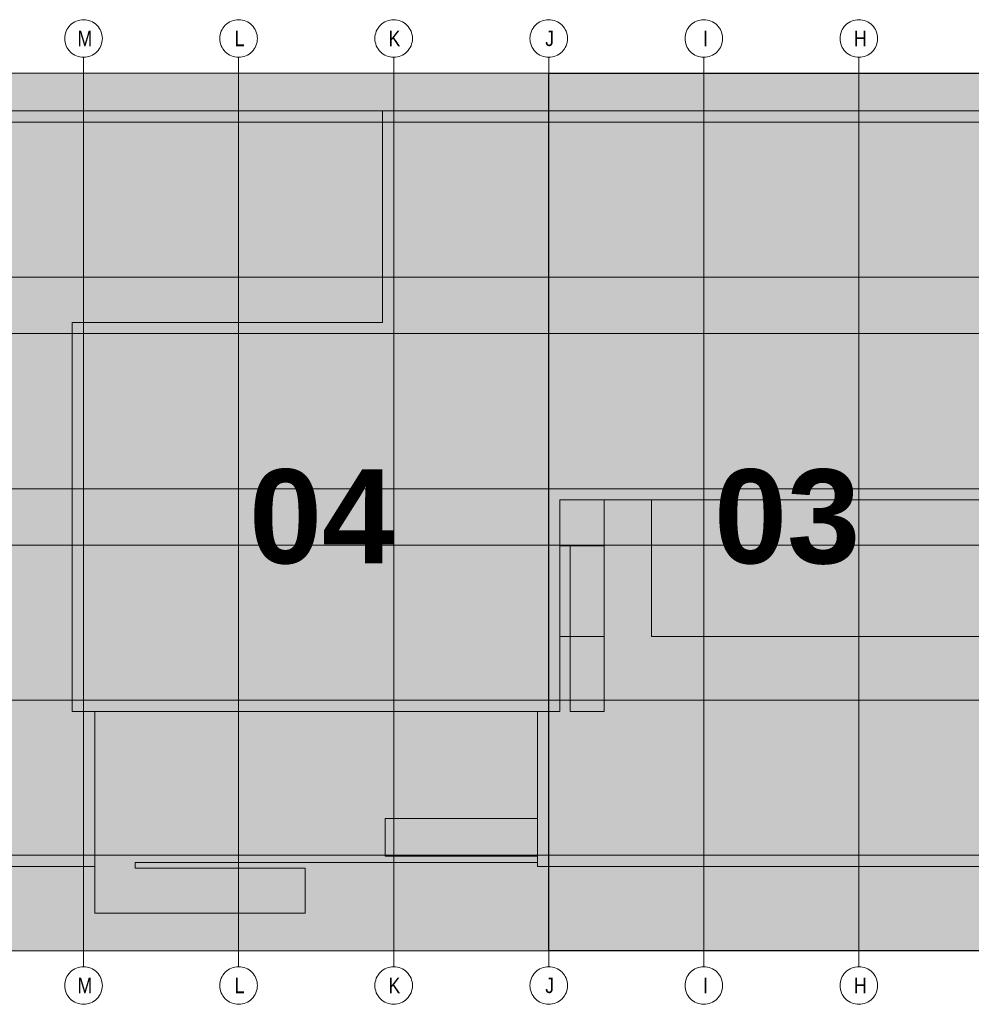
# Model space of a CAD drawing. Extents: x -620 to 300, y 62 to 1112.
# Tile 56 of 256: x 193 to 236, y 238 to 282. Entities that reach past the tile are written whole.
import ezdxf
from ezdxf.lldxf.tags import DXFTag

# ---------------------------------------------------------------- set-up
doc = ezdxf.new("R2010")
doc.units = 0
doc.layers.get('0').update_dxf_attribs({"lineweight": 13})
doc.layers.add('PK_LP', color=7, linetype='Continuous', lineweight=9)
doc.layers.add('PK_LP_Achsen', color=7, linetype='STRICHPUNKT2', lineweight=5)
for name, color, linetype, lineweight, true_color in [('PK_LP_T03', 3, 'Continuous', 9, 0x00ff00), ('PK_LP_T03_Rest', 9, 'Continuous', 9, 0x808080), ('PK_LP_Tennung', 9, 'Continuous', 18, 0x808080)]:
    doc.layers.add(name, color=color, linetype=linetype, lineweight=lineweight, true_color=true_color)
doc.styles.get("Standard").update_dxf_attribs({"font": 'ARIALN.TTF'})
tags = doc.linetypes.add('grob', pattern=[14, 3, -8, 3]).pattern_tags.tags
tags[8:9] = [DXFTag(74, 4), DXFTag(75, 0), DXFTag(340, '0'), DXFTag(46, 0.0), DXFTag(50, 0.0), DXFTag(44, 0.0), DXFTag(45, 0.0)]
tags[6:7] = [DXFTag(74, 4), DXFTag(75, 0), DXFTag(340, '0'), DXFTag(46, 0.0), DXFTag(50, 0.0), DXFTag(44, 0.0), DXFTag(45, 0.0)]
tags[4:5] = [DXFTag(74, 4), DXFTag(75, 0), DXFTag(340, '0'), DXFTag(46, 0.0), DXFTag(50, 0.0), DXFTag(44, 0.0), DXFTag(45, 0.0)]
tags = doc.linetypes.add('STRICHPUNKT2', pattern=[12.7, 6.35, -3.175, 0, -3.175]).pattern_tags.tags
tags[10:11] = [DXFTag(74, 4), DXFTag(75, 0), DXFTag(340, '0'), DXFTag(46, 0.0), DXFTag(50, 0.0), DXFTag(44, 0.0), DXFTag(45, 0.0)]
tags[8:9] = [DXFTag(74, 4), DXFTag(75, 0), DXFTag(340, '0'), DXFTag(46, 0.0), DXFTag(50, 0.0), DXFTag(44, 0.0), DXFTag(45, 0.0)]
tags[6:7] = [DXFTag(74, 4), DXFTag(75, 0), DXFTag(340, '0'), DXFTag(46, 0.0), DXFTag(50, 0.0), DXFTag(44, 0.0), DXFTag(45, 0.0)]
tags[4:5] = [DXFTag(74, 4), DXFTag(75, 0), DXFTag(340, '0'), DXFTag(46, 0.0), DXFTag(50, 0.0), DXFTag(44, 0.0), DXFTag(45, 0.0)]

# ---------------------------------------------------------------- blocks, each defined once
blk = doc.blocks.new('Blockreferenz-A06G9ROZ8I')
at = {"color": 0, "linetype": 'ByBlock', "lineweight": -2, "ltscale": 0.13}
blk.add_solid([(216.605, 240.014), (216.605, 279.685), (237.643, 240.014), (237.643, 279.685)], dxfattribs=at)
at = {"layer": 'PK_LP', "linetype": 'grob', "lineweight": 5, "ltscale": 0.13}
for p, q in [((169.728, 279.685), (195.568, 279.685)), ((195.568, 279.685), (216.605, 279.685)), ((195.568, 240.014), (195.568, 279.685)), ((195.568, 279.685), (195.568, 240.014)), ((216.605, 279.685), (216.605, 240.014)), ((195.568, 240.014), (169.728, 240.014)), ((216.605, 240.014), (195.568, 240.014))]:
    blk.add_line(p, q, dxfattribs=at)
at = {"layer": 'PK_LP', "linetype": 'grob', "lineweight": 30, "ltscale": 0.3}
for p, q in [((216.605, 279.685), (237.643, 279.685)), ((216.605, 240.014), (216.605, 279.685)), ((237.643, 240.014), (216.605, 240.014))]:
    blk.add_line(p, q, dxfattribs=at)
at = {"layer": 'PK_LP', "linetype": 'ByBlock', "lineweight": -2, "ltscale": 0.13}
blk.add_line((216.605, 240.014), (216.605, 279.685), dxfattribs=at)
at = {"layer": 'PK_LP', "linetype": 'ByBlock', "lineweight": 13, "ltscale": 0.13}
for p, q in [((209.085, 277.985), (144.395, 277.985)), ((209.085, 268.423), (209.085, 277.985)), ((209.085, 268.423), (209.085, 277.985)), ((209.085, 277.985), (238.15, 277.985)), ((195.06, 250.833), (195.06, 268.423)), ((195.06, 268.423), (209.085, 268.423)), ((195.06, 250.833), (195.06, 268.423)), ((195.06, 268.423), (209.085, 268.423)), ((221.25, 260.395), (217.113, 260.395)), ((217.113, 260.395), (217.113, 258.319)), ((219.11, 260.395), (217.113, 260.395)), ((217.113, 260.395), (217.113, 258.319)), ((237.135, 260.395), (217.113, 260.395)), ((217.113, 260.395), (217.113, 250.833)), ((219.11, 250.833), (219.11, 260.395)), ((221.25, 254.222), (221.25, 260.395)), ((217.113, 258.319), (219.11, 258.319)), ((217.113, 258.319), (217.58, 258.319)), ((217.58, 258.319), (217.58, 250.833)), ((219.11, 258.319), (219.11, 254.222)), ((219.11, 254.222), (217.113, 254.222)), ((217.113, 254.222), (217.113, 250.833)), ((237.135, 254.222), (221.25, 254.222)), ((196.075, 250.833), (195.06, 250.833)), ((217.113, 250.833), (195.06, 250.833)), ((196.075, 250.833), (196.075, 241.714)), ((216.098, 250.833), (196.075, 250.833)), ((196.075, 243.82), (196.075, 250.833)), ((216.098, 243.996), (216.098, 250.833)), ((217.113, 250.833), (216.098, 250.833)), ((216.098, 250.833), (216.098, 245.994)), ((217.58, 250.833), (219.11, 250.833)), ((209.213, 245.994), (209.213, 244.294)), ((216.098, 245.994), (209.213, 245.994)), ((197.901, 243.754), (197.901, 243.996)), ((197.901, 243.996), (216.098, 243.996)), ((209.213, 244.294), (216.098, 244.294)), ((216.098, 244.294), (216.098, 243.82)), ((143.38, 243.82), (196.075, 243.82)), ((205.585, 243.754), (197.901, 243.754)), ((205.585, 241.714), (205.585, 243.754)), ((216.098, 243.82), (238.15, 243.82)), ((196.075, 241.714), (205.585, 241.714))]:
    blk.add_line(p, q, dxfattribs=at)
at = {"layer": 'PK_LP_Achsen', "linetype": 'ByBlock', "ltscale": 0.13}
for p, q in [((194.861, 281.73), (194.911, 281.797)), ((194.911, 281.797), (194.967, 281.859)), ((194.967, 281.859), (195.028, 281.915)), ((195.028, 281.915), (195.095, 281.964)), ((195.095, 281.964), (195.167, 282.007)), ((195.167, 282.007), (195.242, 282.043)), ((195.242, 282.043), (195.321, 282.071)), ((195.321, 282.071), (195.402, 282.091)), ((195.402, 282.091), (195.484, 282.103)), ((195.484, 282.103), (195.568, 282.108)), ((195.568, 282.108), (195.651, 282.103)), ((195.651, 282.103), (195.734, 282.091)), ((195.734, 282.091), (195.814, 282.071)), ((195.814, 282.071), (195.893, 282.043)), ((195.893, 282.043), (195.968, 282.007)), ((195.968, 282.007), (196.04, 281.964)), ((196.04, 281.964), (196.107, 281.915)), ((196.107, 281.915), (196.169, 281.859)), ((196.169, 281.859), (196.225, 281.797)), ((196.225, 281.797), (196.274, 281.73)), ((201.873, 281.73), (201.923, 281.797)), ((201.923, 281.797), (201.979, 281.859)), ((201.979, 281.859), (202.041, 281.915)), ((202.041, 281.915), (202.108, 281.964)), ((202.108, 281.964), (202.18, 282.007)), ((202.18, 282.007), (202.255, 282.043)), ((202.255, 282.043), (202.333, 282.071)), ((202.333, 282.071), (202.414, 282.091)), ((202.414, 282.091), (202.497, 282.103)), ((202.497, 282.103), (202.58, 282.108)), ((202.58, 282.108), (202.664, 282.103)), ((202.664, 282.103), (202.746, 282.091)), ((202.746, 282.091), (202.827, 282.071)), ((202.827, 282.071), (202.905, 282.043)), ((202.905, 282.043), (202.981, 282.007)), ((202.981, 282.007), (203.052, 281.964)), ((203.052, 281.964), (203.119, 281.915)), ((203.119, 281.915), (203.181, 281.859)), ((203.181, 281.859), (203.237, 281.797)), ((203.237, 281.797), (203.287, 281.73)), ((208.886, 281.73), (208.936, 281.797)), ((208.936, 281.797), (208.992, 281.859)), ((208.992, 281.859), (209.053, 281.915)), ((209.053, 281.915), (209.12, 281.964)), ((209.12, 281.964), (209.192, 282.007)), ((209.192, 282.007), (209.267, 282.043)), ((209.267, 282.043), (209.346, 282.071)), ((209.346, 282.071), (209.427, 282.091)), ((209.427, 282.091), (209.509, 282.103)), ((209.509, 282.103), (209.593, 282.108)), ((209.593, 282.108), (209.676, 282.103)), ((209.676, 282.103), (209.759, 282.091)), ((209.759, 282.091), (209.839, 282.071)), ((209.839, 282.071), (209.918, 282.043)), ((209.918, 282.043), (209.993, 282.007)), ((209.993, 282.007), (210.065, 281.964)), ((210.065, 281.964), (210.132, 281.915)), ((210.132, 281.915), (210.194, 281.859)), ((210.194, 281.859), (210.25, 281.797)), ((210.25, 281.797), (210.299, 281.73)), ((215.898, 281.73), (215.948, 281.797)), ((215.948, 281.797), (216.004, 281.859)), ((216.004, 281.859), (216.066, 281.915)), ((216.066, 281.915), (216.133, 281.964)), ((216.133, 281.964), (216.205, 282.007)), ((216.205, 282.007), (216.28, 282.043)), ((216.28, 282.043), (216.358, 282.071)), ((216.358, 282.071), (216.439, 282.091)), ((216.439, 282.091), (216.522, 282.103)), ((216.522, 282.103), (216.605, 282.108)), ((216.605, 282.108), (216.689, 282.103)), ((216.689, 282.103), (216.771, 282.091)), ((216.771, 282.091), (216.852, 282.071)), ((216.852, 282.071), (216.93, 282.043)), ((216.93, 282.043), (217.006, 282.007)), ((217.006, 282.007), (217.077, 281.964)), ((217.077, 281.964), (217.144, 281.915)), ((217.144, 281.915), (217.206, 281.859)), ((217.206, 281.859), (217.262, 281.797)), ((217.262, 281.797), (217.312, 281.73)), ((222.911, 281.73), (222.961, 281.797)), ((222.961, 281.797), (223.017, 281.859)), ((223.017, 281.859), (223.078, 281.915)), ((223.078, 281.915), (223.145, 281.964)), ((223.145, 281.964), (223.217, 282.007)), ((223.217, 282.007), (223.292, 282.043)), ((223.292, 282.043), (223.371, 282.071)), ((223.371, 282.071), (223.452, 282.091)), ((223.452, 282.091), (223.534, 282.103)), ((223.534, 282.103), (223.618, 282.108)), ((223.618, 282.108), (223.701, 282.103)), ((223.701, 282.103), (223.784, 282.091)), ((223.784, 282.091), (223.864, 282.071)), ((223.864, 282.071), (223.943, 282.043)), ((223.943, 282.043), (224.018, 282.007)), ((224.018, 282.007), (224.09, 281.964)), ((224.09, 281.964), (224.157, 281.915)), ((224.157, 281.915), (224.219, 281.859)), ((224.219, 281.859), (224.275, 281.797)), ((224.275, 281.797), (224.324, 281.73)), ((229.923, 281.73), (229.973, 281.797)), ((229.973, 281.797), (230.029, 281.859)), ((230.029, 281.859), (230.091, 281.915)), ((230.091, 281.915), (230.158, 281.964)), ((230.158, 281.964), (230.23, 282.007)), ((230.23, 282.007), (230.305, 282.043)), ((230.305, 282.043), (230.383, 282.071)), ((230.383, 282.071), (230.464, 282.091)), ((230.464, 282.091), (230.547, 282.103)), ((230.547, 282.103), (230.63, 282.108)), ((230.63, 282.108), (230.714, 282.103)), ((230.714, 282.103), (230.796, 282.091)), ((230.796, 282.091), (230.877, 282.071)), ((230.877, 282.071), (230.955, 282.043)), ((230.955, 282.043), (231.031, 282.007)), ((231.031, 282.007), (231.102, 281.964)), ((231.102, 281.964), (231.169, 281.915)), ((231.169, 281.915), (231.231, 281.859)), ((231.231, 281.859), (231.287, 281.797)), ((231.287, 281.797), (231.337, 281.73)), ((194.722, 281.341), (194.734, 281.423)), ((194.734, 281.423), (194.754, 281.504)), ((194.754, 281.504), (194.782, 281.583)), ((194.782, 281.583), (194.818, 281.658)), ((194.818, 281.658), (194.861, 281.73)), ((196.274, 281.73), (196.317, 281.658)), ((196.317, 281.658), (196.353, 281.583)), ((196.353, 281.583), (196.381, 281.504)), ((196.381, 281.504), (196.401, 281.423)), ((196.401, 281.423), (196.414, 281.341)), ((201.734, 281.341), (201.747, 281.423)), ((201.747, 281.423), (201.767, 281.504)), ((201.767, 281.504), (201.795, 281.583)), ((201.795, 281.583), (201.831, 281.658)), ((201.831, 281.658), (201.873, 281.73)), ((203.287, 281.73), (203.33, 281.658)), ((203.33, 281.658), (203.365, 281.583)), ((203.365, 281.583), (203.394, 281.504)), ((203.394, 281.504), (203.414, 281.423)), ((203.414, 281.423), (203.426, 281.341)), ((208.747, 281.341), (208.759, 281.423)), ((208.759, 281.423), (208.779, 281.504)), ((208.779, 281.504), (208.807, 281.583)), ((208.807, 281.583), (208.843, 281.658)), ((208.843, 281.658), (208.886, 281.73)), ((210.299, 281.73), (210.342, 281.658)), ((210.342, 281.658), (210.378, 281.583)), ((210.378, 281.583), (210.406, 281.504)), ((210.406, 281.504), (210.426, 281.423)), ((210.426, 281.423), (210.439, 281.341)), ((215.759, 281.341), (215.772, 281.423)), ((215.772, 281.423), (215.792, 281.504)), ((215.792, 281.504), (215.82, 281.583)), ((215.82, 281.583), (215.856, 281.658)), ((215.856, 281.658), (215.898, 281.73)), ((217.312, 281.73), (217.355, 281.658)), ((217.355, 281.658), (217.39, 281.583)), ((217.39, 281.583), (217.419, 281.504)), ((217.419, 281.504), (217.439, 281.423)), ((217.439, 281.423), (217.451, 281.341)), ((222.772, 281.341), (222.784, 281.423)), ((222.784, 281.423), (222.804, 281.504)), ((222.804, 281.504), (222.832, 281.583)), ((222.832, 281.583), (222.868, 281.658)), ((222.868, 281.658), (222.911, 281.73)), ((224.324, 281.73), (224.367, 281.658)), ((224.367, 281.658), (224.403, 281.583)), ((224.403, 281.583), (224.431, 281.504)), ((224.431, 281.504), (224.451, 281.423)), ((224.451, 281.423), (224.464, 281.341)), ((229.784, 281.341), (229.797, 281.423)), ((229.797, 281.423), (229.817, 281.504)), ((229.817, 281.504), (229.845, 281.583)), ((229.845, 281.583), (229.881, 281.658)), ((229.881, 281.658), (229.923, 281.73)), ((231.337, 281.73), (231.38, 281.658)), ((231.38, 281.658), (231.415, 281.583)), ((231.415, 281.583), (231.444, 281.504)), ((231.444, 281.504), (231.464, 281.423)), ((231.464, 281.423), (231.476, 281.341)), ((194.718, 281.258), (194.722, 281.341)), ((194.722, 281.174), (194.718, 281.258)), ((194.734, 281.092), (194.722, 281.174)), ((194.754, 281.011), (194.734, 281.092)), ((194.782, 280.932), (194.754, 281.011)), ((194.818, 280.857), (194.782, 280.932)), ((196.353, 280.932), (196.317, 280.857)), ((196.381, 281.011), (196.353, 280.932)), ((196.401, 281.092), (196.381, 281.011)), ((196.414, 281.174), (196.401, 281.092)), ((196.414, 281.341), (196.418, 281.258)), ((196.418, 281.258), (196.414, 281.174)), ((201.73, 281.258), (201.734, 281.341)), ((201.734, 281.174), (201.73, 281.258)), ((201.747, 281.092), (201.734, 281.174)), ((201.767, 281.011), (201.747, 281.092)), ((201.795, 280.932), (201.767, 281.011)), ((201.831, 280.857), (201.795, 280.932)), ((203.365, 280.932), (203.33, 280.857)), ((203.394, 281.011), (203.365, 280.932)), ((203.414, 281.092), (203.394, 281.011)), ((203.426, 281.174), (203.414, 281.092)), ((203.426, 281.341), (203.43, 281.258)), ((203.43, 281.258), (203.426, 281.174)), ((208.743, 281.258), (208.747, 281.341)), ((208.747, 281.174), (208.743, 281.258)), ((208.759, 281.092), (208.747, 281.174)), ((208.779, 281.011), (208.759, 281.092)), ((208.807, 280.932), (208.779, 281.011)), ((208.843, 280.857), (208.807, 280.932)), ((210.378, 280.932), (210.342, 280.857)), ((210.406, 281.011), (210.378, 280.932)), ((210.426, 281.092), (210.406, 281.011)), ((210.439, 281.174), (210.426, 281.092)), ((210.439, 281.341), (210.443, 281.258)), ((210.443, 281.258), (210.439, 281.174)), ((215.755, 281.258), (215.759, 281.341)), ((215.759, 281.174), (215.755, 281.258)), ((215.772, 281.092), (215.759, 281.174)), ((215.792, 281.011), (215.772, 281.092)), ((215.82, 280.932), (215.792, 281.011)), ((215.856, 280.857), (215.82, 280.932)), ((217.39, 280.932), (217.355, 280.857)), ((217.419, 281.011), (217.39, 280.932)), ((217.439, 281.092), (217.419, 281.011)), ((217.451, 281.174), (217.439, 281.092)), ((217.451, 281.341), (217.455, 281.258)), ((217.455, 281.258), (217.451, 281.174)), ((222.768, 281.258), (222.772, 281.341)), ((222.772, 281.174), (222.768, 281.258)), ((222.784, 281.092), (222.772, 281.174)), ((222.804, 281.011), (222.784, 281.092)), ((222.832, 280.932), (222.804, 281.011)), ((222.868, 280.857), (222.832, 280.932)), ((224.403, 280.932), (224.367, 280.857)), ((224.431, 281.011), (224.403, 280.932)), ((224.451, 281.092), (224.431, 281.011)), ((224.464, 281.174), (224.451, 281.092)), ((224.464, 281.341), (224.468, 281.258)), ((224.468, 281.258), (224.464, 281.174)), ((229.78, 281.258), (229.784, 281.341)), ((229.784, 281.174), (229.78, 281.258)), ((229.797, 281.092), (229.784, 281.174)), ((229.817, 281.011), (229.797, 281.092)), ((229.845, 280.932), (229.817, 281.011)), ((229.881, 280.857), (229.845, 280.932)), ((231.415, 280.932), (231.38, 280.857)), ((231.444, 281.011), (231.415, 280.932)), ((231.464, 281.092), (231.444, 281.011)), ((231.476, 281.174), (231.464, 281.092)), ((231.476, 281.341), (231.48, 281.258)), ((231.48, 281.258), (231.476, 281.174)), ((194.861, 280.785), (194.818, 280.857)), ((194.911, 280.718), (194.861, 280.785)), ((194.967, 280.656), (194.911, 280.718)), ((195.028, 280.6), (194.967, 280.656)), ((195.095, 280.551), (195.028, 280.6)), ((195.167, 280.508), (195.095, 280.551)), ((195.242, 280.472), (195.167, 280.508)), ((195.321, 280.444), (195.242, 280.472)), ((195.893, 280.472), (195.814, 280.444)), ((195.968, 280.508), (195.893, 280.472)), ((196.04, 280.551), (195.968, 280.508)), ((196.107, 280.6), (196.04, 280.551)), ((196.169, 280.656), (196.107, 280.6)), ((196.225, 280.718), (196.169, 280.656)), ((196.274, 280.785), (196.225, 280.718)), ((196.317, 280.857), (196.274, 280.785)), ((201.873, 280.785), (201.831, 280.857)), ((201.923, 280.718), (201.873, 280.785)), ((201.979, 280.656), (201.923, 280.718)), ((202.041, 280.6), (201.979, 280.656)), ((202.108, 280.551), (202.041, 280.6)), ((202.18, 280.508), (202.108, 280.551)), ((202.255, 280.472), (202.18, 280.508)), ((202.333, 280.444), (202.255, 280.472)), ((202.905, 280.472), (202.827, 280.444)), ((202.981, 280.508), (202.905, 280.472)), ((203.052, 280.551), (202.981, 280.508)), ((203.119, 280.6), (203.052, 280.551)), ((203.181, 280.656), (203.119, 280.6)), ((203.237, 280.718), (203.181, 280.656)), ((203.287, 280.785), (203.237, 280.718)), ((203.33, 280.857), (203.287, 280.785)), ((208.886, 280.785), (208.843, 280.857)), ((208.936, 280.718), (208.886, 280.785)), ((208.992, 280.656), (208.936, 280.718)), ((209.053, 280.6), (208.992, 280.656)), ((209.12, 280.551), (209.053, 280.6)), ((209.192, 280.508), (209.12, 280.551)), ((209.267, 280.472), (209.192, 280.508)), ((209.346, 280.444), (209.267, 280.472)), ((209.918, 280.472), (209.839, 280.444)), ((209.993, 280.508), (209.918, 280.472)), ((210.065, 280.551), (209.993, 280.508)), ((210.132, 280.6), (210.065, 280.551)), ((210.194, 280.656), (210.132, 280.6)), ((210.25, 280.718), (210.194, 280.656)), ((210.299, 280.785), (210.25, 280.718)), ((210.342, 280.857), (210.299, 280.785)), ((215.898, 280.785), (215.856, 280.857)), ((215.948, 280.718), (215.898, 280.785)), ((216.004, 280.656), (215.948, 280.718)), ((216.066, 280.6), (216.004, 280.656)), ((216.133, 280.551), (216.066, 280.6)), ((216.205, 280.508), (216.133, 280.551)), ((216.28, 280.472), (216.205, 280.508)), ((216.358, 280.444), (216.28, 280.472)), ((216.93, 280.472), (216.852, 280.444)), ((217.006, 280.508), (216.93, 280.472)), ((217.077, 280.551), (217.006, 280.508)), ((217.144, 280.6), (217.077, 280.551)), ((217.206, 280.656), (217.144, 280.6)), ((217.262, 280.718), (217.206, 280.656)), ((217.312, 280.785), (217.262, 280.718)), ((217.355, 280.857), (217.312, 280.785)), ((222.911, 280.785), (222.868, 280.857)), ((222.961, 280.718), (222.911, 280.785)), ((223.017, 280.656), (222.961, 280.718)), ((223.078, 280.6), (223.017, 280.656)), ((223.145, 280.551), (223.078, 280.6)), ((223.217, 280.508), (223.145, 280.551)), ((223.292, 280.472), (223.217, 280.508)), ((223.371, 280.444), (223.292, 280.472)), ((223.943, 280.472), (223.864, 280.444)), ((224.018, 280.508), (223.943, 280.472)), ((224.09, 280.551), (224.018, 280.508)), ((224.157, 280.6), (224.09, 280.551)), ((224.219, 280.656), (224.157, 280.6)), ((224.275, 280.718), (224.219, 280.656)), ((224.324, 280.785), (224.275, 280.718)), ((224.367, 280.857), (224.324, 280.785)), ((229.923, 280.785), (229.881, 280.857)), ((229.973, 280.718), (229.923, 280.785)), ((230.029, 280.656), (229.973, 280.718)), ((230.091, 280.6), (230.029, 280.656)), ((230.158, 280.551), (230.091, 280.6)), ((230.23, 280.508), (230.158, 280.551)), ((230.305, 280.472), (230.23, 280.508)), ((230.383, 280.444), (230.305, 280.472)), ((230.955, 280.472), (230.877, 280.444)), ((231.031, 280.508), (230.955, 280.472)), ((231.102, 280.551), (231.031, 280.508)), ((231.169, 280.6), (231.102, 280.551)), ((231.231, 280.656), (231.169, 280.6)), ((231.287, 280.718), (231.231, 280.656)), ((231.337, 280.785), (231.287, 280.718)), ((231.38, 280.857), (231.337, 280.785)), ((195.402, 280.424), (195.321, 280.444)), ((195.484, 280.412), (195.402, 280.424)), ((195.568, 280.408), (195.484, 280.412)), ((195.651, 280.412), (195.568, 280.408)), ((195.734, 280.424), (195.651, 280.412)), ((195.814, 280.444), (195.734, 280.424)), ((202.414, 280.424), (202.333, 280.444)), ((202.497, 280.412), (202.414, 280.424)), ((202.58, 280.408), (202.497, 280.412)), ((202.664, 280.412), (202.58, 280.408)), ((202.746, 280.424), (202.664, 280.412)), ((202.827, 280.444), (202.746, 280.424)), ((209.427, 280.424), (209.346, 280.444)), ((209.509, 280.412), (209.427, 280.424)), ((209.593, 280.408), (209.509, 280.412)), ((209.676, 280.412), (209.593, 280.408)), ((209.759, 280.424), (209.676, 280.412)), ((209.839, 280.444), (209.759, 280.424)), ((216.439, 280.424), (216.358, 280.444)), ((216.522, 280.412), (216.439, 280.424)), ((216.605, 280.408), (216.522, 280.412)), ((216.689, 280.412), (216.605, 280.408)), ((216.771, 280.424), (216.689, 280.412)), ((216.852, 280.444), (216.771, 280.424)), ((223.452, 280.424), (223.371, 280.444)), ((223.534, 280.412), (223.452, 280.424)), ((223.618, 280.408), (223.534, 280.412)), ((223.701, 280.412), (223.618, 280.408)), ((223.784, 280.424), (223.701, 280.412)), ((223.864, 280.444), (223.784, 280.424)), ((230.464, 280.424), (230.383, 280.444)), ((230.547, 280.412), (230.464, 280.424)), ((230.63, 280.408), (230.547, 280.412)), ((230.714, 280.412), (230.63, 280.408)), ((230.796, 280.424), (230.714, 280.412)), ((230.877, 280.444), (230.796, 280.424)), ((194.967, 239.042), (195.028, 239.098)), ((195.028, 239.098), (195.095, 239.148)), ((195.095, 239.148), (195.167, 239.191)), ((195.167, 239.191), (195.242, 239.227)), ((195.242, 239.227), (195.321, 239.255)), ((195.321, 239.255), (195.402, 239.275)), ((195.402, 239.275), (195.484, 239.287)), ((195.484, 239.287), (195.568, 239.291)), ((195.568, 239.291), (195.651, 239.287)), ((195.651, 239.287), (195.734, 239.275)), ((195.734, 239.275), (195.814, 239.255)), ((195.814, 239.255), (195.893, 239.227)), ((195.893, 239.227), (195.968, 239.191)), ((195.968, 239.191), (196.04, 239.148)), ((196.04, 239.148), (196.107, 239.098)), ((196.107, 239.098), (196.169, 239.042)), ((201.979, 239.042), (202.041, 239.098)), ((202.041, 239.098), (202.108, 239.148)), ((202.108, 239.148), (202.18, 239.191)), ((202.18, 239.191), (202.255, 239.227)), ((202.255, 239.227), (202.333, 239.255)), ((202.333, 239.255), (202.414, 239.275)), ((202.414, 239.275), (202.497, 239.287)), ((202.497, 239.287), (202.58, 239.291)), ((202.58, 239.291), (202.664, 239.287)), ((202.664, 239.287), (202.746, 239.275)), ((202.746, 239.275), (202.827, 239.255)), ((202.827, 239.255), (202.905, 239.227)), ((202.905, 239.227), (202.981, 239.191)), ((202.981, 239.191), (203.052, 239.148)), ((203.052, 239.148), (203.119, 239.098)), ((203.119, 239.098), (203.181, 239.042)), ((208.992, 239.042), (209.053, 239.098)), ((209.053, 239.098), (209.12, 239.148)), ((209.12, 239.148), (209.192, 239.191)), ((209.192, 239.191), (209.267, 239.227)), ((209.267, 239.227), (209.346, 239.255)), ((209.346, 239.255), (209.427, 239.275)), ((209.427, 239.275), (209.509, 239.287)), ((209.509, 239.287), (209.593, 239.291)), ((209.593, 239.291), (209.676, 239.287)), ((209.676, 239.287), (209.759, 239.275)), ((209.759, 239.275), (209.839, 239.255)), ((209.839, 239.255), (209.918, 239.227)), ((209.918, 239.227), (209.993, 239.191)), ((209.993, 239.191), (210.065, 239.148)), ((210.065, 239.148), (210.132, 239.098)), ((210.132, 239.098), (210.194, 239.042)), ((216.004, 239.042), (216.066, 239.098)), ((216.066, 239.098), (216.133, 239.148)), ((216.133, 239.148), (216.205, 239.191)), ((216.205, 239.191), (216.28, 239.227)), ((216.28, 239.227), (216.358, 239.255)), ((216.358, 239.255), (216.439, 239.275)), ((216.439, 239.275), (216.522, 239.287)), ((216.522, 239.287), (216.605, 239.291)), ((216.605, 239.291), (216.689, 239.287)), ((216.689, 239.287), (216.771, 239.275)), ((216.771, 239.275), (216.852, 239.255)), ((216.852, 239.255), (216.93, 239.227)), ((216.93, 239.227), (217.006, 239.191)), ((217.006, 239.191), (217.077, 239.148)), ((217.077, 239.148), (217.144, 239.098)), ((217.144, 239.098), (217.206, 239.042)), ((223.017, 239.042), (223.078, 239.098)), ((223.078, 239.098), (223.145, 239.148)), ((223.145, 239.148), (223.217, 239.191)), ((223.217, 239.191), (223.292, 239.227)), ((223.292, 239.227), (223.371, 239.255)), ((223.371, 239.255), (223.452, 239.275)), ((223.452, 239.275), (223.534, 239.287)), ((223.534, 239.287), (223.618, 239.291)), ((223.618, 239.291), (223.701, 239.287)), ((223.701, 239.287), (223.784, 239.275)), ((223.784, 239.275), (223.864, 239.255)), ((223.864, 239.255), (223.943, 239.227)), ((223.943, 239.227), (224.018, 239.191)), ((224.018, 239.191), (224.09, 239.148)), ((224.09, 239.148), (224.157, 239.098)), ((224.157, 239.098), (224.219, 239.042)), ((230.029, 239.042), (230.091, 239.098)), ((230.091, 239.098), (230.158, 239.148)), ((230.158, 239.148), (230.23, 239.191)), ((230.23, 239.191), (230.305, 239.227)), ((230.305, 239.227), (230.383, 239.255)), ((230.383, 239.255), (230.464, 239.275)), ((230.464, 239.275), (230.547, 239.287)), ((230.547, 239.287), (230.63, 239.291)), ((230.63, 239.291), (230.714, 239.287)), ((230.714, 239.287), (230.796, 239.275)), ((230.796, 239.275), (230.877, 239.255)), ((230.877, 239.255), (230.955, 239.227)), ((230.955, 239.227), (231.031, 239.191)), ((231.031, 239.191), (231.102, 239.148)), ((231.102, 239.148), (231.169, 239.098)), ((231.169, 239.098), (231.231, 239.042)), ((194.722, 238.525), (194.734, 238.607)), ((194.734, 238.607), (194.754, 238.688)), ((194.754, 238.688), (194.782, 238.767)), ((194.782, 238.767), (194.818, 238.842)), ((194.818, 238.842), (194.861, 238.914)), ((194.861, 238.914), (194.911, 238.981)), ((194.911, 238.981), (194.967, 239.042)), ((196.169, 239.042), (196.225, 238.981)), ((196.225, 238.981), (196.274, 238.914)), ((196.274, 238.914), (196.317, 238.842)), ((196.317, 238.842), (196.353, 238.767)), ((196.353, 238.767), (196.381, 238.688)), ((196.381, 238.688), (196.401, 238.607)), ((196.401, 238.607), (196.414, 238.525)), ((201.734, 238.525), (201.747, 238.607)), ((201.747, 238.607), (201.767, 238.688)), ((201.767, 238.688), (201.795, 238.767)), ((201.795, 238.767), (201.831, 238.842)), ((201.831, 238.842), (201.873, 238.914)), ((201.873, 238.914), (201.923, 238.981)), ((201.923, 238.981), (201.979, 239.042)), ((203.181, 239.042), (203.237, 238.981)), ((203.237, 238.981), (203.287, 238.914)), ((203.287, 238.914), (203.33, 238.842)), ((203.33, 238.842), (203.365, 238.767)), ((203.365, 238.767), (203.394, 238.688)), ((203.394, 238.688), (203.414, 238.607)), ((203.414, 238.607), (203.426, 238.525)), ((208.747, 238.525), (208.759, 238.607)), ((208.759, 238.607), (208.779, 238.688)), ((208.779, 238.688), (208.807, 238.767)), ((208.807, 238.767), (208.843, 238.842)), ((208.843, 238.842), (208.886, 238.914)), ((208.886, 238.914), (208.936, 238.981)), ((208.936, 238.981), (208.992, 239.042)), ((210.194, 239.042), (210.25, 238.981)), ((210.25, 238.981), (210.299, 238.914)), ((210.299, 238.914), (210.342, 238.842)), ((210.342, 238.842), (210.378, 238.767)), ((210.378, 238.767), (210.406, 238.688)), ((210.406, 238.688), (210.426, 238.607)), ((210.426, 238.607), (210.439, 238.525)), ((215.759, 238.525), (215.772, 238.607)), ((215.772, 238.607), (215.792, 238.688)), ((215.792, 238.688), (215.82, 238.767)), ((215.82, 238.767), (215.856, 238.842)), ((215.856, 238.842), (215.898, 238.914)), ((215.898, 238.914), (215.948, 238.981)), ((215.948, 238.981), (216.004, 239.042)), ((217.206, 239.042), (217.262, 238.981)), ((217.262, 238.981), (217.312, 238.914)), ((217.312, 238.914), (217.355, 238.842)), ((217.355, 238.842), (217.39, 238.767)), ((217.39, 238.767), (217.419, 238.688)), ((217.419, 238.688), (217.439, 238.607)), ((217.439, 238.607), (217.451, 238.525)), ((222.772, 238.525), (222.784, 238.607)), ((222.784, 238.607), (222.804, 238.688)), ((222.804, 238.688), (222.832, 238.767)), ((222.832, 238.767), (222.868, 238.842)), ((222.868, 238.842), (222.911, 238.914)), ((222.911, 238.914), (222.961, 238.981)), ((222.961, 238.981), (223.017, 239.042)), ((224.219, 239.042), (224.275, 238.981)), ((224.275, 238.981), (224.324, 238.914)), ((224.324, 238.914), (224.367, 238.842)), ((224.367, 238.842), (224.403, 238.767)), ((224.403, 238.767), (224.431, 238.688)), ((224.431, 238.688), (224.451, 238.607)), ((224.451, 238.607), (224.464, 238.525)), ((229.784, 238.525), (229.797, 238.607)), ((229.797, 238.607), (229.817, 238.688)), ((229.817, 238.688), (229.845, 238.767)), ((229.845, 238.767), (229.881, 238.842)), ((229.881, 238.842), (229.923, 238.914)), ((229.923, 238.914), (229.973, 238.981)), ((229.973, 238.981), (230.029, 239.042)), ((231.231, 239.042), (231.287, 238.981)), ((231.287, 238.981), (231.337, 238.914)), ((231.337, 238.914), (231.38, 238.842)), ((231.38, 238.842), (231.415, 238.767)), ((231.415, 238.767), (231.444, 238.688)), ((231.444, 238.688), (231.464, 238.607)), ((231.464, 238.607), (231.476, 238.525)), ((194.718, 238.441), (194.722, 238.525)), ((194.722, 238.358), (194.718, 238.441)), ((194.734, 238.275), (194.722, 238.358)), ((194.754, 238.195), (194.734, 238.275)), ((194.782, 238.116), (194.754, 238.195)), ((196.381, 238.195), (196.353, 238.116)), ((196.401, 238.275), (196.381, 238.195)), ((196.414, 238.358), (196.401, 238.275)), ((196.414, 238.525), (196.418, 238.441)), ((196.418, 238.441), (196.414, 238.358)), ((201.73, 238.441), (201.734, 238.525)), ((201.734, 238.358), (201.73, 238.441)), ((201.747, 238.275), (201.734, 238.358)), ((201.767, 238.195), (201.747, 238.275)), ((201.795, 238.116), (201.767, 238.195)), ((203.394, 238.195), (203.365, 238.116)), ((203.414, 238.275), (203.394, 238.195)), ((203.426, 238.358), (203.414, 238.275)), ((203.426, 238.525), (203.43, 238.441)), ((203.43, 238.441), (203.426, 238.358)), ((208.743, 238.441), (208.747, 238.525)), ((208.747, 238.358), (208.743, 238.441)), ((208.759, 238.275), (208.747, 238.358)), ((208.779, 238.195), (208.759, 238.275)), ((208.807, 238.116), (208.779, 238.195)), ((210.406, 238.195), (210.378, 238.116)), ((210.426, 238.275), (210.406, 238.195)), ((210.439, 238.358), (210.426, 238.275)), ((210.439, 238.525), (210.443, 238.441)), ((210.443, 238.441), (210.439, 238.358)), ((215.755, 238.441), (215.759, 238.525)), ((215.759, 238.358), (215.755, 238.441)), ((215.772, 238.275), (215.759, 238.358)), ((215.792, 238.195), (215.772, 238.275)), ((215.82, 238.116), (215.792, 238.195)), ((217.419, 238.195), (217.39, 238.116)), ((217.439, 238.275), (217.419, 238.195)), ((217.451, 238.358), (217.439, 238.275)), ((217.451, 238.525), (217.455, 238.441)), ((217.455, 238.441), (217.451, 238.358)), ((222.768, 238.441), (222.772, 238.525)), ((222.772, 238.358), (222.768, 238.441)), ((222.784, 238.275), (222.772, 238.358)), ((222.804, 238.195), (222.784, 238.275)), ((222.832, 238.116), (222.804, 238.195)), ((224.431, 238.195), (224.403, 238.116)), ((224.451, 238.275), (224.431, 238.195)), ((224.464, 238.358), (224.451, 238.275)), ((224.464, 238.525), (224.468, 238.441)), ((224.468, 238.441), (224.464, 238.358)), ((229.78, 238.441), (229.784, 238.525)), ((229.784, 238.358), (229.78, 238.441)), ((229.797, 238.275), (229.784, 238.358)), ((229.817, 238.195), (229.797, 238.275)), ((229.845, 238.116), (229.817, 238.195)), ((231.444, 238.195), (231.415, 238.116)), ((231.464, 238.275), (231.444, 238.195)), ((231.476, 238.358), (231.464, 238.275)), ((231.476, 238.525), (231.48, 238.441)), ((231.48, 238.441), (231.476, 238.358)), ((194.818, 238.041), (194.782, 238.116)), ((194.861, 237.969), (194.818, 238.041)), ((194.911, 237.902), (194.861, 237.969)), ((194.967, 237.84), (194.911, 237.902)), ((195.028, 237.784), (194.967, 237.84)), ((195.095, 237.735), (195.028, 237.784)), ((195.167, 237.692), (195.095, 237.735)), ((196.04, 237.735), (195.968, 237.692)), ((196.107, 237.784), (196.04, 237.735)), ((196.169, 237.84), (196.107, 237.784)), ((196.225, 237.902), (196.169, 237.84)), ((196.274, 237.969), (196.225, 237.902)), ((196.317, 238.041), (196.274, 237.969)), ((196.353, 238.116), (196.317, 238.041)), ((201.831, 238.041), (201.795, 238.116)), ((201.873, 237.969), (201.831, 238.041)), ((201.923, 237.902), (201.873, 237.969)), ((201.979, 237.84), (201.923, 237.902)), ((202.041, 237.784), (201.979, 237.84)), ((202.108, 237.735), (202.041, 237.784)), ((202.18, 237.692), (202.108, 237.735)), ((203.052, 237.735), (202.981, 237.692)), ((203.119, 237.784), (203.052, 237.735)), ((203.181, 237.84), (203.119, 237.784)), ((203.237, 237.902), (203.181, 237.84)), ((203.287, 237.969), (203.237, 237.902)), ((203.33, 238.041), (203.287, 237.969)), ((203.365, 238.116), (203.33, 238.041)), ((208.843, 238.041), (208.807, 238.116)), ((208.886, 237.969), (208.843, 238.041)), ((208.936, 237.902), (208.886, 237.969)), ((208.992, 237.84), (208.936, 237.902)), ((209.053, 237.784), (208.992, 237.84)), ((209.12, 237.735), (209.053, 237.784)), ((209.192, 237.692), (209.12, 237.735)), ((210.065, 237.735), (209.993, 237.692)), ((210.132, 237.784), (210.065, 237.735)), ((210.194, 237.84), (210.132, 237.784)), ((210.25, 237.902), (210.194, 237.84)), ((210.299, 237.969), (210.25, 237.902)), ((210.342, 238.041), (210.299, 237.969)), ((210.378, 238.116), (210.342, 238.041)), ((215.856, 238.041), (215.82, 238.116)), ((215.898, 237.969), (215.856, 238.041)), ((215.948, 237.902), (215.898, 237.969)), ((216.004, 237.84), (215.948, 237.902)), ((216.066, 237.784), (216.004, 237.84)), ((216.133, 237.735), (216.066, 237.784)), ((216.205, 237.692), (216.133, 237.735)), ((217.077, 237.735), (217.006, 237.692)), ((217.144, 237.784), (217.077, 237.735)), ((217.206, 237.84), (217.144, 237.784)), ((217.262, 237.902), (217.206, 237.84)), ((217.312, 237.969), (217.262, 237.902)), ((217.355, 238.041), (217.312, 237.969)), ((217.39, 238.116), (217.355, 238.041)), ((222.868, 238.041), (222.832, 238.116)), ((222.911, 237.969), (222.868, 238.041)), ((222.961, 237.902), (222.911, 237.969)), ((223.017, 237.84), (222.961, 237.902)), ((223.078, 237.784), (223.017, 237.84)), ((223.145, 237.735), (223.078, 237.784)), ((223.217, 237.692), (223.145, 237.735)), ((224.09, 237.735), (224.018, 237.692)), ((224.157, 237.784), (224.09, 237.735)), ((224.219, 237.84), (224.157, 237.784)), ((224.275, 237.902), (224.219, 237.84)), ((224.324, 237.969), (224.275, 237.902)), ((224.367, 238.041), (224.324, 237.969)), ((224.403, 238.116), (224.367, 238.041)), ((229.881, 238.041), (229.845, 238.116)), ((229.923, 237.969), (229.881, 238.041)), ((229.973, 237.902), (229.923, 237.969)), ((230.029, 237.84), (229.973, 237.902)), ((230.091, 237.784), (230.029, 237.84)), ((230.158, 237.735), (230.091, 237.784)), ((230.23, 237.692), (230.158, 237.735)), ((231.102, 237.735), (231.031, 237.692)), ((231.169, 237.784), (231.102, 237.735)), ((231.231, 237.84), (231.169, 237.784)), ((231.287, 237.902), (231.231, 237.84)), ((231.337, 237.969), (231.287, 237.902)), ((231.38, 238.041), (231.337, 237.969)), ((231.415, 238.116), (231.38, 238.041)), ((195.242, 237.656), (195.167, 237.692)), ((195.321, 237.628), (195.242, 237.656)), ((195.402, 237.608), (195.321, 237.628)), ((195.484, 237.595), (195.402, 237.608)), ((195.568, 237.591), (195.484, 237.595)), ((195.651, 237.595), (195.568, 237.591)), ((195.734, 237.608), (195.651, 237.595)), ((195.814, 237.628), (195.734, 237.608)), ((195.893, 237.656), (195.814, 237.628)), ((195.968, 237.692), (195.893, 237.656)), ((202.255, 237.656), (202.18, 237.692)), ((202.333, 237.628), (202.255, 237.656)), ((202.414, 237.608), (202.333, 237.628)), ((202.497, 237.595), (202.414, 237.608)), ((202.58, 237.591), (202.497, 237.595)), ((202.664, 237.595), (202.58, 237.591)), ((202.746, 237.608), (202.664, 237.595)), ((202.827, 237.628), (202.746, 237.608)), ((202.905, 237.656), (202.827, 237.628)), ((202.981, 237.692), (202.905, 237.656)), ((209.267, 237.656), (209.192, 237.692)), ((209.346, 237.628), (209.267, 237.656)), ((209.427, 237.608), (209.346, 237.628)), ((209.509, 237.595), (209.427, 237.608)), ((209.593, 237.591), (209.509, 237.595)), ((209.676, 237.595), (209.593, 237.591)), ((209.759, 237.608), (209.676, 237.595)), ((209.839, 237.628), (209.759, 237.608)), ((209.918, 237.656), (209.839, 237.628)), ((209.993, 237.692), (209.918, 237.656)), ((216.28, 237.656), (216.205, 237.692)), ((216.358, 237.628), (216.28, 237.656)), ((216.439, 237.608), (216.358, 237.628)), ((216.522, 237.595), (216.439, 237.608)), ((216.605, 237.591), (216.522, 237.595)), ((216.689, 237.595), (216.605, 237.591)), ((216.771, 237.608), (216.689, 237.595)), ((216.852, 237.628), (216.771, 237.608)), ((216.93, 237.656), (216.852, 237.628)), ((217.006, 237.692), (216.93, 237.656)), ((223.292, 237.656), (223.217, 237.692)), ((223.371, 237.628), (223.292, 237.656)), ((223.452, 237.608), (223.371, 237.628)), ((223.534, 237.595), (223.452, 237.608)), ((223.618, 237.591), (223.534, 237.595)), ((223.701, 237.595), (223.618, 237.591)), ((223.784, 237.608), (223.701, 237.595)), ((223.864, 237.628), (223.784, 237.608)), ((223.943, 237.656), (223.864, 237.628)), ((224.018, 237.692), (223.943, 237.656)), ((230.305, 237.656), (230.23, 237.692)), ((230.383, 237.628), (230.305, 237.656)), ((230.464, 237.608), (230.383, 237.628)), ((230.547, 237.595), (230.464, 237.608)), ((230.63, 237.591), (230.547, 237.595)), ((230.714, 237.595), (230.63, 237.591)), ((230.796, 237.608), (230.714, 237.595)), ((230.877, 237.628), (230.796, 237.608)), ((230.955, 237.656), (230.877, 237.628)), ((231.031, 237.692), (230.955, 237.656))]:
    blk.add_line(p, q, dxfattribs=at)
at = {"layer": 'PK_LP_Achsen', "linetype": 'STRICHPUNKT2', "ltscale": 0.13}
for p, q in [((195.568, 280.408), (195.568, 239.291)), ((202.58, 280.408), (202.58, 239.291)), ((209.593, 280.408), (209.593, 239.291)), ((216.605, 280.408), (216.605, 239.291)), ((223.618, 280.408), (223.618, 239.291)), ((230.63, 280.408), (230.63, 239.291)), ((128.038, 277.478), (282.648, 277.478)), ((128.038, 270.465), (282.648, 270.465)), ((128.038, 267.915), (282.648, 267.915)), ((128.038, 260.903), (282.648, 260.903)), ((128.038, 258.353), (282.648, 258.353)), ((128.038, 251.34), (282.648, 251.34)), ((128.038, 244.328), (282.648, 244.328))]:
    blk.add_line(p, q, dxfattribs=at)
at = {"layer": 'PK_LP_T03_Rest', "linetype": 'ByBlock', "lineweight": -2, "ltscale": 0.13}
for points in [[(169.728, 240.014), (169.728, 279.685), (195.568, 240.014), (195.568, 279.685)], [(195.568, 240.014), (195.568, 279.685), (216.605, 240.014), (216.605, 279.685)]]:
    blk.add_solid(points, dxfattribs=at)
at = {"layer": 'PK_LP_Tennung', "linetype": 'ByBlock', "ltscale": 0.18}
blk.add_line((195.568, 240.014), (195.568, 279.685), dxfattribs=at)
at = {"layer": 'PK_LP', "linetype": 'ByBlock', "lineweight": 25, "ltscale": 0.25, "char_height": 4.25, "attachment_point": 1}
for s, insert in [('{\\fArial|b1|i0;04}', (203.053, 261.778)), ('{\\fArial|b1|i0;03}', (224.082, 261.778))]:
    blk.add_mtext(s, dxfattribs=dict(at, insert=insert))
at = {"layer": 'PK_LP_Achsen', "linetype": 'ByBlock', "ltscale": 0.13, "char_height": 0.69538, "attachment_point": 1}
for s, insert in [('{\\fArial Narrow;M}', (195.296, 281.605)), ('{\\fArial Narrow;L}', (202.402, 281.605)), ('{\\fArial Narrow;K}', (209.356, 281.605)), ('{\\fArial Narrow;J}', (216.449, 281.611)), ('{\\fArial Narrow;I}', (223.58, 281.605)), ('{\\fArial Narrow;H}', (230.407, 281.605)), ('{\\fArial Narrow;M}', (195.296, 238.789)), ('{\\fArial Narrow;L}', (202.402, 238.789)), ('{\\fArial Narrow;K}', (209.356, 238.789)), ('{\\fArial Narrow;J}', (216.449, 238.795)), ('{\\fArial Narrow;I}', (223.58, 238.789)), ('{\\fArial Narrow;H}', (230.407, 238.789))]:
    blk.add_mtext(s, dxfattribs=dict(at, insert=insert))

msp = doc.modelspace()

# ---------------------------------------------------------------- block references
at = {"layer": 'PK_LP_T03', "ltscale": 0.13}
msp.add_blockref('Blockreferenz-A06G9ROZ8I', (0, 0), dxfattribs=at)

doc.saveas('drawing.dxf')
